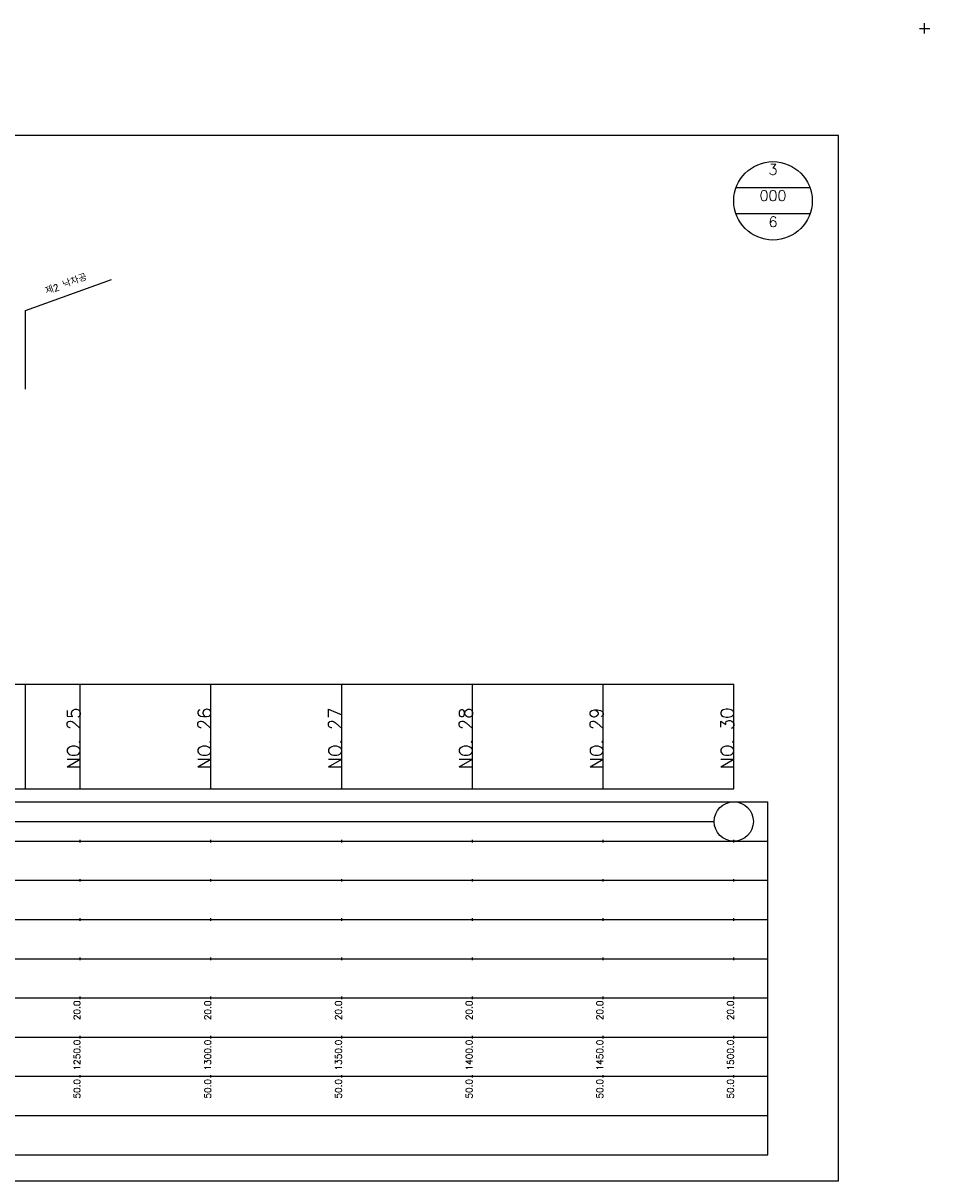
# Model space of a CAD drawing. Extents: x -504 to 685, y -2 to 1451.
# Tile 7 of 7: x 338 to 685, y 1008 to 1451. Entities that reach past the tile are written whole.
import ezdxf
from ezdxf.enums import TextEntityAlignment as Align

# ---------------------------------------------------------------- set-up
doc = ezdxf.new("R2010")
doc.units = 0
doc.header["$LTSCALE"] = 5
for name, color, linetype in [('BOX', 5, 'CONTINUOUS'), ('DT1', 3, 'CONTINUOUS'), ('DT2', 6, 'CONTINUOUS'), ('LT1', 4, 'CONTINUOUS'), ('ST1', 7, 'CONTINUOUS')]:
    doc.layers.add(name, color=color, linetype=linetype)
doc.styles.add('GHS', font='ROMANS.shx', dxfattribs={"bigfont": 'GHS.shx'})

msp = doc.modelspace()

# ---------------------------------------------------------------- linework, layer by layer
at = {"layer": 'BOX'}
msp.add_lwpolyline([(50, 1008), (650, 1008), (650, 1408), (50, 1408), (50, 1008)], dxfattribs=at)
at = {"layer": 'DT1'}
for p, q in [((360, 1189.58), (360, 1190.58)), ((410, 1189.58), (410, 1190.58)), ((460, 1189.58), (460, 1190.58)), ((510, 1189.58), (510, 1190.58)), ((560, 1189.58), (560, 1190.58)), ((610, 1189.58), (610, 1190.58))]:
    msp.add_line(p, q, dxfattribs=at)
at = {"layer": 'LT1', "linetype": 'CONTINUOUS'}
for p, q in [((339, 1341), (371.89, 1352.97)), ((339, 1311), (339, 1341))]:
    msp.add_line(p, q, dxfattribs=at)
at = {"layer": 'LT1'}
for p, q in [((339, 1158), (339, 1198)), ((360, 1158), (360, 1198)), ((410, 1158), (410, 1198)), ((460, 1158), (460, 1198)), ((510, 1158), (510, 1198)), ((560, 1158), (560, 1198)), ((610, 1158), (610, 1198)), ((110, 1158), (610, 1158)), ((360, 1137.5), (360, 1138.5)), ((410, 1137.5), (410, 1138.5)), ((460, 1137.5), (460, 1138.5)), ((510, 1137.5), (510, 1138.5)), ((560, 1137.5), (560, 1138.5)), ((610, 1137.5), (610, 1138.5)), ((360, 1122.5), (360, 1123.5)), ((410, 1122.5), (410, 1123.5)), ((460, 1122.5), (460, 1123.5)), ((510, 1122.5), (510, 1123.5)), ((560, 1122.5), (560, 1123.5)), ((610, 1122.5), (610, 1123.5)), ((360, 1107.5), (360, 1108.5)), ((410, 1107.5), (410, 1108.5)), ((460, 1107.5), (460, 1108.5)), ((510, 1107.5), (510, 1108.5)), ((560, 1107.5), (560, 1108.5)), ((610, 1107.5), (610, 1108.5)), ((360, 1092.5), (360, 1093.5)), ((410, 1092.5), (410, 1093.5)), ((460, 1092.5), (460, 1093.5)), ((510, 1092.5), (510, 1093.5)), ((560, 1092.5), (560, 1093.5)), ((610, 1092.5), (610, 1093.5)), ((360, 1077.5), (360, 1078.5)), ((410, 1077.5), (410, 1078.5)), ((460, 1077.5), (460, 1078.5)), ((510, 1077.5), (510, 1078.5)), ((560, 1077.5), (560, 1078.5)), ((610, 1077.5), (610, 1078.5)), ((360, 1062.5), (360, 1063.5)), ((410, 1062.5), (410, 1063.5)), ((460, 1062.5), (460, 1063.5)), ((510, 1062.5), (510, 1063.5)), ((560, 1062.5), (560, 1063.5)), ((610, 1062.5), (610, 1063.5)), ((360, 1047.5), (360, 1048.5)), ((410, 1047.5), (410, 1048.5)), ((460, 1047.5), (460, 1048.5)), ((510, 1047.5), (510, 1048.5)), ((560, 1047.5), (560, 1048.5)), ((610, 1047.5), (610, 1048.5))]:
    msp.add_line(p, q, dxfattribs=at)
msp.add_lwpolyline([(110, 1198), (160, 1198), (210, 1198), (260, 1198), (310, 1198), (360, 1198), (410, 1198), (460, 1198), (510, 1198), (560, 1198), (610, 1198)], dxfattribs=at)
at = {"layer": 'ST1'}
for p, q in [((681, 1449), (685, 1449)), ((683, 1447), (683, 1451)), ((80, 1153), (623, 1153)), ((623, 1018), (623, 1153)), ((87.5, 1138), (623, 1138)), ((80, 1123), (623, 1123)), ((87.5, 1108), (623, 1108)), ((80, 1093), (623, 1093)), ((80, 1078), (623, 1078)), ((80, 1063), (623, 1063)), ((80, 1048), (623, 1048)), ((80, 1033), (623, 1033)), ((80, 1018), (623, 1018))]:
    msp.add_line(p, q, dxfattribs=at)
at = {"layer": 'ST1', "linetype": 'CONTINUOUS'}
for p, q in [((639.14, 1388), (610.86, 1388)), ((639.14, 1378), (610.86, 1378)), ((117.5, 1145.5), (602.5, 1145.5))]:
    msp.add_line(p, q, dxfattribs=at)
for centre, radius in [((625, 1383), 15), ((610, 1145.5), 7.5)]:
    msp.add_circle(centre, radius, dxfattribs=at)

# ---------------------------------------------------------------- texts
at = {"layer": 'DT1', "linetype": 'CONTINUOUS', "style": 'GHS'}
msp.add_text('제2 낙차공', height=2.5, rotation=20, dxfattribs=at).set_placement((355, 1349.99), align=Align.CENTER)
at = {"layer": 'DT1', "style": 'GHS'}
for s, height, p in [('NO. 25', 5, (360, 1189.08)), ('NO. 26', 5, (410, 1189.08)), ('NO. 27', 5, (460, 1189.08)), ('NO. 28', 5, (510, 1189.08)), ('NO. 29', 5, (560, 1189.08)), ('NO. 30', 5, (610, 1189.08)), (' 20.0', 2.5, (360, 1077)), (' 20.0', 2.5, (410, 1077)), (' 20.0', 2.5, (460, 1077)), (' 20.0', 2.5, (510, 1077)), (' 20.0', 2.5, (560, 1077)), (' 20.0', 2.5, (610, 1077)), ('  1250.0', 2.5, (360, 1062)), ('  1300.0', 2.5, (410, 1062)), ('  1350.0', 2.5, (460, 1062)), ('  1400.0', 2.5, (510, 1062)), ('  1450.0', 2.5, (560, 1062)), ('  1500.0', 2.5, (610, 1062)), ('  50.0', 2.5, (360, 1047)), ('  50.0', 2.5, (410, 1047)), ('  50.0', 2.5, (460, 1047)), ('  50.0', 2.5, (510, 1047)), ('  50.0', 2.5, (560, 1047)), ('  50.0', 2.5, (610, 1047))]:
    msp.add_text(s, height=height, rotation=90, dxfattribs=at).set_placement(p, align=Align.RIGHT)
at = {"layer": 'DT2', "linetype": 'CONTINUOUS', "style": 'GHS'}
for s, p in [('3', (625, 1393)), ('000', (625, 1383)), ('6', (625, 1373))]:
    msp.add_text(s, height=4, dxfattribs=at).set_placement(p, align=Align.CENTER)

doc.saveas('drawing.dxf')
